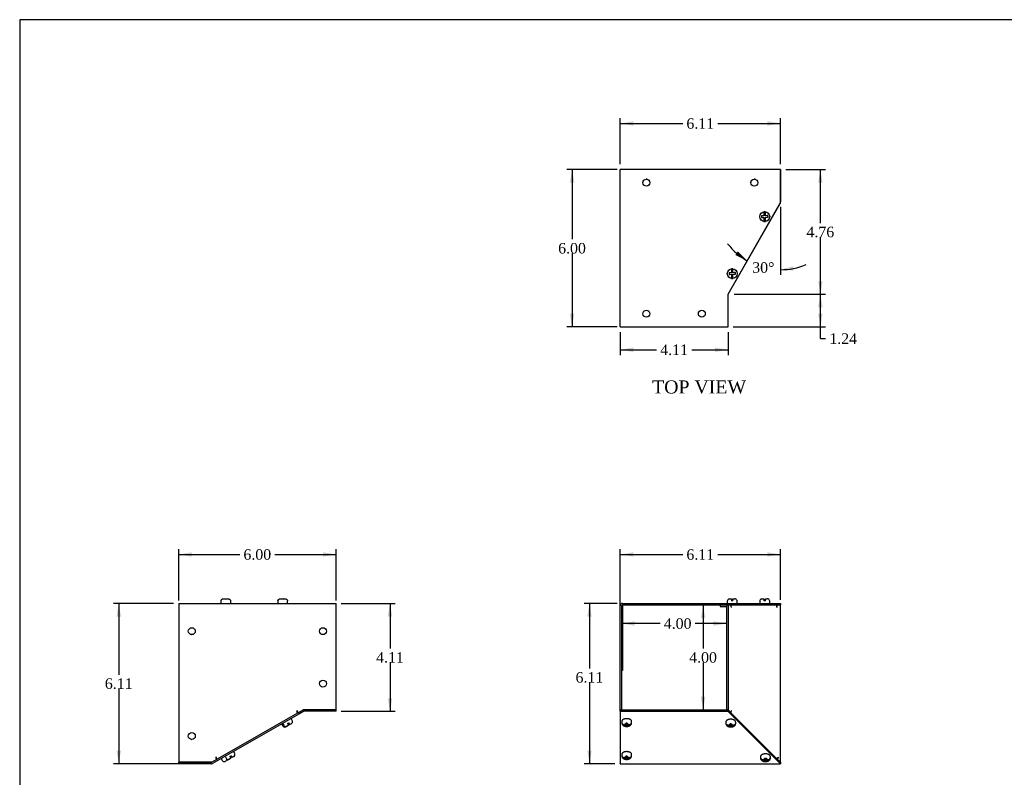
# Model space of a CAD drawing. Header units: inches. Extents: x 0.2 to 77.9, y -0.5 to 51.8.
# Tile 2 of 5: x 0.2 to 37.8, y 22.9 to 51.8. Entities that reach past the tile are written whole.
import ezdxf
from ezdxf.enums import TextEntityAlignment as Align

# ---------------------------------------------------------------- set-up
doc = ezdxf.new("R2010")
doc.units = ezdxf.units.IN
doc.header["$MEASUREMENT"] = 0
for name, color, linetype in [('COM55833-2', 7, 'Continuous'), ('COM55834-2', 7, 'Continuous'), ('COM55835-2', 7, 'Continuous'), ('Default', 7, 'Continuous'), ('QLB20316', 7, 'Continuous'), ('SCS19491', 7, 'Continuous')]:
    doc.layers.add(name, color=color, linetype=linetype)
doc.styles.add('SEACAD_Times_New_Roman', font='times.ttf')
doc.dimstyles.new('HAMMOND_(STH_-_66x44)', dxfattribs={"dimtxt": 0.4, "dimasz": 0.5, "dimexe": 0.2, "dimexo": 0.2, "dimgap": 0.1, "dimtad": 0, "dimtih": 1, "dimtoh": 1, "dimzin": 0, "dimdsep": 46, "dimtxsty": 'SEACAD_Times_New_Roman', "dimblk1": '_SE_FILLED', "dimblk2": '_SE_FILLED', "dimsah": 1, "dimcen": 0.2, "dimadec": 0, "dimazin": 0, "dimtfac": 0.8, "dimtofl": 0, "dimtmove": 0, "dimatfit": 3, "dimfxl": 1, "dimtolj": 1, "dimtzin": 0, "dimarcsym": 0})

# ---------------------------------------------------------------- blocks, each defined once
blk = doc.blocks.new('SE')
at = {"layer": 'COM55833-2', "color": 7, "linetype": 'Continuous'}
for p, q in [((23.137, 25.433), (23.137, 29.404)), ((23.194, 25.433), (23.194, 29.404)), ((23.223, 29.49), (27.251, 29.49)), ((23.223, 29.433), (27.251, 29.433)), ((27.251, 29.49), (29.251, 29.49)), ((27.251, 29.49), (27.251, 29.433)), ((27.253, 29.433), (29.251, 29.433)), ((29.251, 29.49), (29.251, 29.433)), ((23.194, 25.433), (23.137, 25.433))]:
    blk.add_line(p, q, dxfattribs=at)
for radius in [0.086, 0.029]:
    blk.add_arc((23.223, 29.404), radius, 90, 180, dxfattribs=at)
at = {"layer": 'COM55834-2', "color": 7, "linetype": 'Continuous'}
for p, q in [((23.137, 25.433), (27.251, 25.433)), ((23.137, 25.376), (23.137, 25.433)), ((23.137, 25.376), (27.251, 25.376)), ((23.137, 25.376), (23.137, 25.373)), ((23.137, 25.373), (23.137, 23.388)), ((27.251, 25.433), (27.251, 25.376)), ((27.251, 25.422), (29.241, 23.437)), ((27.251, 25.373), (27.251, 25.376)), ((27.251, 25.373), (27.251, 25.372)), ((27.251, 25.372), (29.241, 23.388)), ((23.137, 23.376), (23.137, 23.388)), ((23.137, 23.376), (29.251, 23.376)), ((29.241, 23.437), (29.241, 23.388)), ((29.241, 23.437), (29.251, 23.434)), ((29.251, 23.434), (29.251, 23.377)), ((29.251, 23.377), (29.251, 23.376))]:
    blk.add_line(p, q, dxfattribs=at)
blk.add_open_spline([(29.241, 23.388), (29.244, 23.381), (29.247, 23.377), (29.251, 23.377)], degree=3, dxfattribs=at)
at = {"layer": 'COM55835-2', "color": 7, "linetype": 'Continuous'}
for p, q in [((26.944, 29.433), (26.944, 29.376)), ((26.944, 29.376), (27.194, 29.376)), ((27.194, 29.433), (27.194, 25.433)), ((27.251, 29.433), (27.194, 29.433)), ((27.251, 29.433), (27.251, 25.433)), ((27.253, 29.433), (27.251, 29.433)), ((27.364, 29.347), (27.364, 29.433)), ((27.364, 29.347), (27.378, 29.347)), ((29.081, 29.42), (29.081, 29.433)), ((29.115, 29.347), (29.13, 29.347)), ((29.13, 29.347), (29.13, 29.433)), ((29.251, 23.433), (29.251, 29.433)), ((29.251, 29.433), (29.251, 29.433)), ((27.251, 25.433), (27.194, 25.433)), ((27.251, 25.433), (27.254, 25.433)), ((27.254, 25.433), (27.352, 25.336)), ((27.337, 25.336), (27.352, 25.336)), ((27.371, 25.413), (27.352, 25.336)), ((27.368, 25.399), (27.384, 25.399)), ((27.384, 25.399), (27.371, 25.413)), ((29.135, 23.543), (29.142, 23.543)), ((29.161, 23.62), (29.142, 23.543)), ((29.142, 23.543), (29.239, 23.445)), ((29.143, 23.62), (29.161, 23.62)), ((29.161, 23.62), (29.147, 23.633)), ((29.233, 23.445), (29.239, 23.445)), ((29.251, 23.433), (29.251, 23.433))]:
    blk.add_line(p, q, dxfattribs=at)
for centre, major_axis, ratio, start_param, end_param in [((27.304, 29.347), (0, -0.086), 0.868285, 1.570796, 2.213123), ((29.041, 29.347), (0, 0.086), 0.868285, 4.712389, 6.283185), ((27.31, 25.399), (-0.0609, -0.0608), 0.777543, 1.552421, 2.232624), ((29.073, 23.633), (0.0609, 0.0608), 0.777543, 4.481201, 5.374216)]:
    blk.add_ellipse(centre, major_axis=major_axis, ratio=ratio, start_param=start_param, end_param=end_param, dxfattribs=at)
blk.add_open_spline([(29.239, 23.445), (29.247, 23.441), (29.251, 23.437), (29.251, 23.433)], degree=3, dxfattribs=at)
at = {"layer": 'QLB20316', "color": 7, "linetype": 'Continuous'}
for p, q in [((23.224, 29.433), (23.224, 29.058)), ((23.224, 29.058), (23.224, 27.308)), ((23.235, 28.453), (23.224, 28.453)), ((23.224, 28.217), (23.235, 28.217)), ((23.234, 28.203), (23.224, 28.203)), ((23.234, 28.217), (23.234, 28.453)), ((23.234, 28.203), (23.234, 28.217)), ((23.224, 27.308), (23.224, 26.933)), ((23.224, 26.933), (23.194, 26.933))]:
    blk.add_line(p, q, dxfattribs=at)
at = {"layer": 'SCS19491', "color": 7, "linetype": 'Continuous'}
for p, q in [((27.29, 29.662), (27.316, 29.665)), ((27.316, 29.665), (27.379, 29.665)), ((27.379, 29.665), (27.379, 29.59)), ((27.439, 29.665), (27.505, 29.665)), ((27.439, 29.59), (27.439, 29.665)), ((28.531, 29.662), (28.558, 29.665)), ((28.558, 29.665), (28.621, 29.665)), ((28.621, 29.665), (28.621, 29.59)), ((28.681, 29.665), (28.746, 29.665)), ((28.681, 29.59), (28.681, 29.665)), ((27.222, 29.575), (27.222, 29.515)), ((27.289, 29.661), (27.29, 29.662)), ((27.439, 29.59), (27.379, 29.59)), ((27.534, 29.661), (27.531, 29.66)), ((27.597, 29.515), (27.597, 29.575)), ((28.463, 29.575), (28.463, 29.515)), ((28.53, 29.661), (28.531, 29.662)), ((28.681, 29.59), (28.621, 29.59)), ((28.775, 29.661), (28.772, 29.66)), ((28.838, 29.515), (28.838, 29.575)), ((23.199, 24.99), (23.199, 24.938)), ((23.203, 24.91), (23.218, 24.91)), ((23.351, 24.875), (23.294, 24.875)), ((23.294, 24.845), (23.353, 24.845)), ((23.407, 24.925), (23.347, 24.925)), ((23.347, 24.925), (23.348, 24.904)), ((23.348, 24.904), (23.351, 24.875)), ((23.351, 24.925), (23.351, 24.875)), ((23.353, 24.845), (23.353, 24.91)), ((23.353, 24.91), (23.357, 24.864)), ((23.353, 24.845), (23.355, 24.814)), ((23.357, 24.864), (23.413, 24.865)), ((23.357, 24.864), (23.357, 24.803)), ((23.357, 24.803), (23.417, 24.804)), ((23.411, 24.875), (23.408, 24.907)), ((23.479, 24.875), (23.411, 24.875)), ((23.413, 24.875), (23.413, 24.845)), ((23.413, 24.845), (23.479, 24.845)), ((23.416, 24.813), (23.413, 24.845)), ((23.417, 24.804), (23.416, 24.813)), ((23.556, 24.91), (23.57, 24.91)), ((23.574, 24.938), (23.574, 24.99)), ((27.167, 24.968), (27.167, 24.916)), ((27.171, 24.888), (27.186, 24.888)), ((27.319, 24.853), (27.262, 24.853)), ((27.262, 24.823), (27.321, 24.823)), ((27.375, 24.904), (27.315, 24.903)), ((27.315, 24.903), (27.316, 24.883)), ((27.316, 24.883), (27.319, 24.853)), ((27.319, 24.903), (27.319, 24.853)), ((27.321, 24.823), (27.321, 24.888)), ((27.321, 24.888), (27.325, 24.843)), ((27.321, 24.823), (27.324, 24.792)), ((27.325, 24.843), (27.381, 24.844)), ((27.325, 24.843), (27.325, 24.781)), ((27.325, 24.781), (27.385, 24.782)), ((27.379, 24.853), (27.376, 24.885)), ((27.448, 24.853), (27.379, 24.853)), ((27.381, 24.853), (27.381, 24.823)), ((27.381, 24.823), (27.448, 24.823)), ((27.384, 24.792), (27.381, 24.823)), ((27.385, 24.782), (27.384, 24.792)), ((27.525, 24.888), (27.539, 24.888)), ((27.542, 24.916), (27.542, 24.968)), ((23.199, 23.733), (23.199, 23.681)), ((23.407, 23.668), (23.347, 23.668)), ((23.347, 23.668), (23.348, 23.647)), ((23.351, 23.668), (23.351, 23.617)), ((23.574, 23.681), (23.574, 23.733)), ((23.203, 23.653), (23.218, 23.653)), ((23.351, 23.617), (23.294, 23.617)), ((23.294, 23.588), (23.353, 23.588)), ((23.348, 23.647), (23.351, 23.617)), ((23.353, 23.588), (23.353, 23.653)), ((23.353, 23.653), (23.357, 23.607)), ((23.353, 23.588), (23.355, 23.557)), ((23.357, 23.607), (23.413, 23.608)), ((23.357, 23.607), (23.357, 23.546)), ((23.357, 23.546), (23.417, 23.546)), ((23.411, 23.617), (23.408, 23.65)), ((23.479, 23.617), (23.411, 23.617)), ((23.413, 23.617), (23.413, 23.588)), ((23.413, 23.588), (23.479, 23.588)), ((23.416, 23.556), (23.413, 23.588)), ((23.417, 23.546), (23.416, 23.556)), ((23.556, 23.653), (23.57, 23.653)), ((28.491, 23.649), (28.491, 23.596)), ((28.494, 23.569), (28.51, 23.569)), ((28.642, 23.533), (28.585, 23.533)), ((28.585, 23.503), (28.645, 23.503)), ((28.699, 23.584), (28.639, 23.583)), ((28.639, 23.583), (28.64, 23.563)), ((28.64, 23.563), (28.642, 23.533)), ((28.642, 23.583), (28.642, 23.533)), ((28.645, 23.503), (28.645, 23.569)), ((28.645, 23.569), (28.648, 23.523)), ((28.645, 23.503), (28.647, 23.472)), ((28.648, 23.523), (28.705, 23.524)), ((28.648, 23.523), (28.648, 23.462)), ((28.648, 23.462), (28.708, 23.462)), ((28.702, 23.533), (28.7, 23.566)), ((28.771, 23.533), (28.702, 23.533)), ((28.705, 23.533), (28.705, 23.503)), ((28.705, 23.503), (28.771, 23.503)), ((28.707, 23.472), (28.705, 23.503)), ((28.708, 23.462), (28.707, 23.472)), ((28.848, 23.569), (28.862, 23.569)), ((28.866, 23.596), (28.866, 23.649))]:
    blk.add_line(p, q, dxfattribs=at)
for centre, radius, start, end in [((27.505, 29.572), 0.0938, 72.0854, 90.0791), ((28.746, 29.572), 0.0938, 72.0854, 90.0791), ((27.312, 29.575), 0.09, 104.9913, 180), ((27.247, 29.515), 0.025, 180, 270), ((27.507, 29.575), 0.09, 0, 73.2208), ((27.572, 29.515), 0.025, 270, 0), ((28.553, 29.575), 0.09, 104.9913, 180), ((28.488, 29.515), 0.025, 180, 270), ((28.748, 29.575), 0.09, 0, 73.2208), ((28.813, 29.515), 0.025, 270, 0), ((23.277, 24.934), 0.0772, 176.9213, 193.91), ((23.288, 24.963), 0.0887, 195.2953, 273.5732), ((23.288, 24.933), 0.0887, 195.2933, 273.5752), ((23.487, 24.823), 0.132, 183.8238, 188.4973), ((24.07, 24.957), 0.663, 182.7763, 184.3642), ((23.485, 24.963), 0.0887, 266.4248, 344.7067), ((23.485, 24.933), 0.0887, 266.4268, 344.7047), ((23.345, 24.949), 0.23, 351.5455, 357.1682), ((27.245, 24.912), 0.0772, 176.9213, 193.91), ((27.256, 24.941), 0.0887, 195.2953, 273.5732), ((27.256, 24.912), 0.0887, 195.2933, 273.5752), ((27.456, 24.801), 0.132, 183.8238, 188.4973), ((28.038, 24.936), 0.663, 182.7763, 184.3642), ((27.453, 24.941), 0.0887, 266.4248, 344.7067), ((27.453, 24.912), 0.0887, 266.4268, 344.7047), ((27.313, 24.927), 0.23, 351.5455, 357.1682), ((23.277, 23.677), 0.0772, 176.9213, 193.91), ((23.288, 23.706), 0.0887, 195.2953, 273.5732), ((24.07, 23.7), 0.663, 182.7763, 184.3642), ((23.485, 23.706), 0.0887, 266.4248, 344.7067), ((23.345, 23.692), 0.23, 351.5455, 357.1682), ((23.288, 23.676), 0.0887, 195.2933, 273.5752), ((23.487, 23.565), 0.132, 183.8238, 188.4973), ((23.485, 23.676), 0.0887, 266.4268, 344.7047), ((28.568, 23.593), 0.0772, 176.9213, 193.91), ((28.58, 23.622), 0.0887, 195.2953, 273.5732), ((28.58, 23.592), 0.0887, 195.2933, 273.5752), ((28.779, 23.481), 0.132, 183.8238, 188.4973), ((29.361, 23.616), 0.663, 182.7763, 184.3642), ((28.777, 23.622), 0.0887, 266.4248, 344.7067), ((28.777, 23.592), 0.0887, 266.4268, 344.7047), ((28.636, 23.607), 0.23, 351.5455, 357.1682)]:
    blk.add_arc(centre, radius, start, end, dxfattribs=at)
for centre, major_axis, start_param, end_param in [((23.387, 24.99), (-0.187, 0), 0, 0.015961), ((23.387, 24.925), (0.186, 0), 2.979806, 3.303379), ((23.387, 24.925), (-0.186, 0), 2.979806, 3.303379), ((27.355, 24.968), (-0.187, 0), 0, 0.015961), ((27.355, 24.903), (0.186, 0), 2.979806, 3.303379), ((27.355, 24.903), (-0.186, 0), 2.979806, 3.303379), ((23.387, 23.733), (-0.187, 0), 0, 0.015961), ((23.387, 23.668), (0.186, 0), 2.979806, 3.303379), ((23.387, 23.668), (-0.186, 0), 2.979806, 3.303379), ((28.678, 23.649), (0.187, 0), 3.141593, 3.157554), ((28.678, 23.583), (0.186, 0), 2.979806, 3.303379), ((28.678, 23.583), (-0.186, 0), 2.979806, 3.303379)]:
    blk.add_ellipse(centre, major_axis=major_axis, ratio=0.496671, start_param=start_param, end_param=end_param, dxfattribs=at)
for points, knots in [([(23.574, 24.99), (23.574, 24.992), (23.574, 24.999), (23.571, 25.012), (23.564, 25.027), (23.552, 25.042), (23.537, 25.055), (23.518, 25.067), (23.496, 25.077), (23.471, 25.085), (23.444, 25.091), (23.416, 25.095), (23.387, 25.096), (23.359, 25.095), (23.331, 25.091), (23.304, 25.086), (23.279, 25.078), (23.256, 25.068), (23.236, 25.055), (23.22, 25.041), (23.209, 25.026), (23.202, 25.01), (23.199, 24.997), (23.199, 24.989), (23.2, 24.988)], [0, 0, 0, 0, 0.011465, 0.055133, 0.098727, 0.143939, 0.191752, 0.241838, 0.292965, 0.343979, 0.394646, 0.44502, 0.495223, 0.545388, 0.59563, 0.646068, 0.69686, 0.748176, 0.80015, 0.852656, 0.898229, 0.941383, 0.987743, 1, 1, 1, 1]), ([(23.205, 24.902), (23.207, 24.898), (23.209, 24.888), (23.219, 24.872), (23.232, 24.856), (23.248, 24.841), (23.267, 24.828), (23.289, 24.817), (23.315, 24.808), (23.342, 24.802), (23.37, 24.799), (23.399, 24.799), (23.428, 24.802), (23.456, 24.807), (23.482, 24.816), (23.506, 24.828), (23.526, 24.842), (23.543, 24.858), (23.556, 24.875), (23.565, 24.89), (23.567, 24.899), (23.568, 24.901)], [0, 0, 0, 0, 0.024281, 0.072757, 0.121651, 0.17215, 0.225522, 0.282688, 0.343227, 0.40476, 0.46575, 0.526375, 0.587407, 0.649562, 0.71397, 0.774136, 0.831006, 0.884307, 0.935147, 0.984526, 1, 1, 1, 1]), ([(27.542, 24.969), (27.542, 24.971), (27.542, 24.977), (27.539, 24.99), (27.532, 25.006), (27.52, 25.02), (27.505, 25.034), (27.486, 25.045), (27.464, 25.056), (27.439, 25.064), (27.412, 25.07), (27.384, 25.073), (27.356, 25.074), (27.327, 25.073), (27.299, 25.07), (27.272, 25.064), (27.247, 25.056), (27.224, 25.046), (27.204, 25.034), (27.189, 25.02), (27.177, 25.005), (27.17, 24.989), (27.167, 24.975), (27.168, 24.968), (27.168, 24.966)], [0, 0, 0, 0, 0.011465, 0.055133, 0.098727, 0.143939, 0.191752, 0.241838, 0.292965, 0.343979, 0.394646, 0.44502, 0.495223, 0.545388, 0.59563, 0.646068, 0.69686, 0.748176, 0.80015, 0.852656, 0.898229, 0.941383, 0.987743, 1, 1, 1, 1]), ([(27.174, 24.88), (27.175, 24.876), (27.178, 24.867), (27.187, 24.851), (27.2, 24.834), (27.216, 24.819), (27.235, 24.806), (27.258, 24.795), (27.283, 24.787), (27.31, 24.781), (27.339, 24.778), (27.367, 24.778), (27.396, 24.78), (27.424, 24.786), (27.45, 24.795), (27.474, 24.806), (27.494, 24.82), (27.511, 24.836), (27.524, 24.854), (27.533, 24.869), (27.535, 24.878), (27.536, 24.88)], [0, 0, 0, 0, 0.024281, 0.072757, 0.121651, 0.17215, 0.225522, 0.282688, 0.343227, 0.40476, 0.46575, 0.526375, 0.587407, 0.649562, 0.71397, 0.774136, 0.831006, 0.884307, 0.935147, 0.984526, 1, 1, 1, 1]), ([(23.574, 23.733), (23.574, 23.735), (23.574, 23.742), (23.571, 23.755), (23.564, 23.77), (23.552, 23.785), (23.537, 23.798), (23.518, 23.81), (23.496, 23.82), (23.471, 23.828), (23.444, 23.834), (23.416, 23.838), (23.387, 23.839), (23.359, 23.838), (23.331, 23.834), (23.304, 23.829), (23.279, 23.821), (23.256, 23.81), (23.236, 23.798), (23.22, 23.784), (23.209, 23.769), (23.202, 23.753), (23.199, 23.739), (23.199, 23.732), (23.2, 23.731)], [0, 0, 0, 0, 0.011465, 0.055133, 0.098727, 0.143939, 0.191752, 0.241838, 0.292965, 0.343979, 0.394646, 0.44502, 0.495223, 0.545388, 0.59563, 0.646068, 0.69686, 0.748176, 0.80015, 0.852656, 0.898229, 0.941383, 0.987743, 1, 1, 1, 1]), ([(28.865, 23.649), (28.865, 23.651), (28.866, 23.657), (28.863, 23.67), (28.855, 23.686), (28.844, 23.701), (28.829, 23.714), (28.81, 23.726), (28.787, 23.736), (28.762, 23.744), (28.736, 23.75), (28.708, 23.753), (28.679, 23.755), (28.65, 23.754), (28.622, 23.75), (28.596, 23.744), (28.57, 23.736), (28.548, 23.726), (28.528, 23.714), (28.512, 23.7), (28.5, 23.685), (28.493, 23.669), (28.49, 23.655), (28.491, 23.648), (28.491, 23.646)], [0, 0, 0, 0, 0.011465, 0.055133, 0.098727, 0.143939, 0.191752, 0.241838, 0.292965, 0.343979, 0.394646, 0.44502, 0.495223, 0.545388, 0.59563, 0.646068, 0.69686, 0.748176, 0.80015, 0.852656, 0.898229, 0.941383, 0.987743, 1, 1, 1, 1]), ([(23.205, 23.644), (23.207, 23.641), (23.209, 23.631), (23.219, 23.615), (23.232, 23.599), (23.248, 23.584), (23.267, 23.571), (23.289, 23.56), (23.315, 23.551), (23.342, 23.545), (23.37, 23.542), (23.399, 23.542), (23.428, 23.545), (23.456, 23.55), (23.482, 23.559), (23.506, 23.571), (23.526, 23.584), (23.543, 23.6), (23.556, 23.618), (23.565, 23.633), (23.567, 23.642), (23.568, 23.644)], [0, 0, 0, 0, 0.024281, 0.072757, 0.121651, 0.17215, 0.225522, 0.282688, 0.343227, 0.40476, 0.46575, 0.526375, 0.587407, 0.649562, 0.71397, 0.774136, 0.831006, 0.884307, 0.935147, 0.984526, 1, 1, 1, 1]), ([(28.497, 23.56), (28.498, 23.557), (28.501, 23.547), (28.51, 23.531), (28.523, 23.514), (28.54, 23.5), (28.559, 23.487), (28.581, 23.476), (28.606, 23.467), (28.634, 23.461), (28.662, 23.458), (28.691, 23.458), (28.719, 23.46), (28.747, 23.466), (28.774, 23.475), (28.798, 23.486), (28.818, 23.5), (28.835, 23.516), (28.848, 23.534), (28.856, 23.549), (28.859, 23.558), (28.859, 23.56)], [0, 0, 0, 0, 0.024281, 0.072757, 0.121651, 0.17215, 0.225522, 0.282688, 0.343227, 0.40476, 0.46575, 0.526375, 0.587407, 0.649562, 0.71397, 0.774136, 0.831006, 0.884307, 0.935147, 0.984526, 1, 1, 1, 1])]:
    blk.add_open_spline(points, degree=3, knots=knots, dxfattribs=at)
blk = doc.blocks.new('SE2')
at = {"layer": 'COM55833-2', "color": 7, "linetype": 'Continuous'}
for p, q in [((6.301, 29.49), (12.301, 29.49)), ((6.301, 29.49), (6.301, 29.404)), ((6.301, 29.404), (6.301, 23.433)), ((12.301, 29.404), (12.301, 29.49)), ((12.301, 25.433), (12.301, 29.404)), ((10.834, 25.309), (7.768, 23.557)), ((10.817, 25.399), (10.791, 25.384)), ((10.791, 25.384), (10.834, 25.309)), ((10.817, 25.399), (10.86, 25.324)), ((10.86, 25.324), (11.051, 25.433)), ((11.051, 25.433), (12.301, 25.433)), ((6.301, 23.433), (7.551, 23.433)), ((7.551, 23.433), (7.742, 23.543)), ((7.725, 23.632), (7.699, 23.617)), ((7.699, 23.617), (7.742, 23.543)), ((7.768, 23.557), (7.725, 23.632))]:
    blk.add_line(p, q, dxfattribs=at)
for centre in [(6.801, 28.433), (11.801, 28.433), (11.801, 26.433), (6.801, 24.433)]:
    blk.add_circle(centre, 0.133, dxfattribs=at)
at = {"layer": 'COM55834-2', "color": 7, "linetype": 'Continuous'}
for p, q in [((11.031, 25.422), (7.562, 23.437)), ((11.059, 25.373), (7.591, 23.388)), ((12.301, 25.433), (11.074, 25.433)), ((12.301, 25.376), (11.074, 25.376)), ((12.301, 25.376), (12.301, 25.433)), ((6.301, 23.376), (6.301, 23.433)), ((7.548, 23.433), (6.301, 23.433)), ((7.548, 23.376), (6.301, 23.376))]:
    blk.add_line(p, q, dxfattribs=at)
for centre, radius, start, end in [((11.074, 25.347), 0.086, 90, 119.78), ((11.074, 25.347), 0.029, 90, 119.78), ((7.548, 23.462), 0.029, 270, 299.78), ((7.548, 23.462), 0.086, 270, 299.78)]:
    blk.add_arc(centre, radius, start, end, dxfattribs=at)
at = {"layer": 'COM55835-2', "color": 7, "linetype": 'Continuous'}
for p, q in [((10.817, 25.398), (10.844, 25.336)), ((10.851, 25.339), (10.844, 25.336)), ((10.844, 25.336), (10.853, 25.336)), ((7.732, 23.559), (7.758, 23.574)), ((7.733, 23.56), (7.736, 23.552))]:
    blk.add_line(p, q, dxfattribs=at)
for centre in [(6.801, 28.433), (6.801, 24.433)]:
    blk.add_arc(centre, 0.133, 265.7629, 270, dxfattribs=at)
for major_axis, start_param, end_param in [((-0.0144, 0.0252), 3.775496, 3.862845), ((-0.0427, 0.0746), 3.341465, 4.463387)]:
    blk.add_ellipse((10.774, 25.399), major_axis=major_axis, ratio=0.444223, start_param=start_param, end_param=end_param, dxfattribs=at)
at = {"layer": 'SCS19491', "color": 7, "linetype": 'Continuous'}
for p, q in [((8.004, 29.665), (8.066, 29.665)), ((8.121, 29.665), (8.118, 29.665)), ((8.123, 29.665), (8.121, 29.665)), ((8.121, 29.665), (8.121, 29.662)), ((8.126, 29.665), (8.123, 29.665)), ((8.123, 29.662), (8.123, 29.665)), ((8.126, 29.665), (8.189, 29.665)), ((8.127, 29.662), (8.126, 29.665)), ((10.176, 29.665), (10.238, 29.665)), ((10.293, 29.665), (10.29, 29.665)), ((10.295, 29.665), (10.293, 29.665)), ((10.293, 29.665), (10.293, 29.662)), ((10.298, 29.665), (10.295, 29.665)), ((10.295, 29.662), (10.295, 29.665)), ((10.298, 29.665), (10.361, 29.665)), ((10.299, 29.662), (10.298, 29.665)), ((7.909, 29.575), (7.909, 29.515)), ((7.913, 29.59), (7.91, 29.59)), ((8.067, 29.661), (8.127, 29.662)), ((8.283, 29.59), (8.281, 29.59)), ((8.284, 29.515), (8.284, 29.575)), ((10.081, 29.575), (10.081, 29.515)), ((10.085, 29.59), (10.082, 29.59)), ((10.239, 29.661), (10.299, 29.662)), ((10.455, 29.59), (10.453, 29.59)), ((10.456, 29.515), (10.456, 29.575)), ((10.24, 24.875), (10.27, 24.823)), ((10.278, 24.897), (10.308, 24.845)), ((10.279, 24.993), (10.28, 24.992)), ((10.317, 25.014), (10.317, 25.014)), ((10.369, 24.781), (10.372, 24.782)), ((10.434, 24.813), (10.397, 24.792)), ((10.397, 24.792), (10.397, 24.792)), ((10.407, 24.803), (10.41, 24.804)), ((10.434, 24.813), (10.435, 24.814)), ((10.489, 24.845), (10.435, 24.814)), ((10.452, 24.91), (10.504, 24.94)), ((10.452, 24.91), (10.489, 24.845)), ((10.503, 24.853), (10.466, 24.918)), ((10.482, 25.108), (10.482, 25.109)), ((10.541, 24.875), (10.503, 24.853)), ((10.541, 24.875), (10.504, 24.94)), ((10.593, 24.904), (10.541, 24.875)), ((10.618, 24.925), (10.593, 24.904)), ((10.593, 24.904), (10.598, 24.907)), ((10.633, 25.031), (10.603, 25.083)), ((10.62, 24.925), (10.618, 24.925)), ((7.972, 23.674), (7.973, 23.673)), ((8.119, 23.758), (8.12, 23.757)), ((8.255, 23.653), (8.307, 23.682)), ((8.285, 23.851), (8.284, 23.853)), ((8.344, 23.617), (8.307, 23.682)), ((8.421, 23.668), (8.396, 23.647)), ((8.436, 23.774), (8.406, 23.826)), ((8.423, 23.668), (8.421, 23.668)), ((7.934, 23.555), (7.964, 23.503)), ((8.063, 23.462), (8.066, 23.462)), ((8.081, 23.64), (8.111, 23.587)), ((8.09, 23.472), (8.091, 23.472)), ((8.145, 23.503), (8.091, 23.472)), ((8.108, 23.569), (8.119, 23.575)), ((8.108, 23.569), (8.145, 23.503)), ((8.197, 23.533), (8.191, 23.544)), ((8.238, 23.557), (8.197, 23.533)), ((8.21, 23.546), (8.213, 23.546)), ((8.237, 23.556), (8.238, 23.557)), ((8.292, 23.588), (8.238, 23.557)), ((8.255, 23.653), (8.292, 23.588)), ((8.396, 23.647), (8.344, 23.617)), ((8.396, 23.647), (8.401, 23.65))]:
    blk.add_line(p, q, dxfattribs=at)
for centre, radius, start, end in [((7.999, 29.575), 0.09, 170.4059, 180), ((7.934, 29.515), 0.025, 180, 270), ((8.259, 29.515), 0.025, 270, 0), ((8.194, 29.575), 0.09, 0, 9.5941), ((10.171, 29.575), 0.09, 170.4059, 180), ((10.106, 29.515), 0.025, 180, 270), ((10.431, 29.515), 0.025, 270, 0), ((10.366, 29.575), 0.09, 0, 9.5941), ((10.262, 24.888), 0.025, 119.78, 209.78), ((10.348, 24.868), 0.09, 209.78, 284.8135), ((10.299, 24.909), 0.025, 119.78, 209.78), ((10.386, 24.889), 0.09, 209.78, 284.8135), ((10.348, 24.877), 0.0981, 282.5136, 299.9006), ((10.386, 24.899), 0.0981, 282.5136, 299.9006), ((10.582, 25.071), 0.025, 29.78, 119.78), ((10.551, 24.988), 0.0938, 299.7009, 317.6946), ((10.555, 24.986), 0.09, 316.5919, 29.78), ((8.103, 23.652), 0.025, 119.78, 209.78), ((8.211, 23.645), 0.09, 328.0382, 20.1859), ((8.385, 23.813), 0.025, 29.78, 119.78), ((8.354, 23.731), 0.0938, 299.7009, 317.6946), ((8.358, 23.729), 0.09, 316.5919, 29.78), ((7.956, 23.568), 0.025, 119.78, 209.78), ((8.042, 23.548), 0.09, 209.78, 284.8135), ((8.042, 23.557), 0.0981, 282.5136, 299.9006), ((8.189, 23.632), 0.09, 209.78, 284.8135), ((8.189, 23.642), 0.0981, 282.5136, 299.9006)]:
    blk.add_arc(centre, radius, start, end, dxfattribs=at)
for points in [[(7.913, 29.59), (7.914, 29.596), (7.915, 29.601), (7.919, 29.611), (7.921, 29.616), (7.927, 29.625), (7.93, 29.629), (7.937, 29.638), (7.94, 29.641), (7.949, 29.648), (7.953, 29.651), (7.963, 29.656), (7.967, 29.658), (7.978, 29.662), (7.983, 29.663), (7.993, 29.665), (7.999, 29.665), (8.004, 29.665)], [(8.189, 29.665), (8.195, 29.665), (8.2, 29.665), (8.211, 29.663), (8.216, 29.662), (8.226, 29.658), (8.231, 29.656), (8.24, 29.651), (8.245, 29.648), (8.253, 29.641), (8.257, 29.638), (8.264, 29.629), (8.267, 29.625), (8.272, 29.616), (8.275, 29.611), (8.278, 29.601), (8.28, 29.596), (8.281, 29.59)], [(10.085, 29.59), (10.086, 29.596), (10.087, 29.601), (10.091, 29.611), (10.093, 29.616), (10.099, 29.625), (10.102, 29.629), (10.109, 29.638), (10.112, 29.641), (10.121, 29.648), (10.125, 29.651), (10.135, 29.656), (10.139, 29.658), (10.15, 29.662), (10.155, 29.663), (10.165, 29.665), (10.171, 29.665), (10.176, 29.665)], [(10.361, 29.665), (10.367, 29.665), (10.372, 29.665), (10.383, 29.663), (10.388, 29.662), (10.398, 29.658), (10.403, 29.656), (10.412, 29.651), (10.417, 29.648), (10.425, 29.641), (10.429, 29.638), (10.436, 29.629), (10.439, 29.625), (10.444, 29.616), (10.447, 29.611), (10.45, 29.601), (10.452, 29.596), (10.453, 29.59)]]:
    blk.add_open_spline(points, degree=3, knots=[0, 0, 0, 0, 0.125, 0.125, 0.25, 0.25, 0.375, 0.375, 0.5, 0.5, 0.625, 0.625, 0.75, 0.75, 0.875, 0.875, 1, 1, 1, 1], dxfattribs=at)
for points in [[(8.066, 29.665), (8.066, 29.665), (8.066, 29.664), (8.067, 29.661)], [(10.238, 29.665), (10.238, 29.665), (10.238, 29.664), (10.239, 29.661)]]:
    blk.add_open_spline(points, degree=3, dxfattribs=at)
blk = doc.blocks.new('SE4')
at = {"layer": 'COM55833-2', "color": 7, "linetype": 'Continuous'}
for p, q in [((23.137, 40.037), (23.137, 46.037)), ((23.223, 46.037), (23.137, 46.037)), ((29.251, 46.037), (23.223, 46.037)), ((29.251, 44.787), (29.251, 46.037)), ((27.251, 41.287), (29.251, 44.787)), ((27.251, 40.037), (27.251, 41.287)), ((23.137, 40.037), (23.223, 40.037)), ((23.223, 40.037), (27.251, 40.037))]:
    blk.add_line(p, q, dxfattribs=at)
for centre in [(24.137, 45.537), (28.251, 45.537), (24.137, 40.537), (26.251, 40.537)]:
    blk.add_circle(centre, 0.133, dxfattribs=at)
at = {"layer": 'COM55834-2', "color": 7, "linetype": 'Continuous'}
for p, q in [((27.251, 41.279), (29.241, 44.747)), ((29.241, 44.77), (29.241, 44.747)), ((29.251, 44.787), (29.251, 44.784))]:
    blk.add_line(p, q, dxfattribs=at)
for centre, radius, start, end in [((24.137, 45.537), 0.133, 178.576, 180), ((24.137, 45.537), 0.133, 74.9561, 91.3728), ((28.251, 45.537), 0.133, 178.576, 180), ((28.251, 45.537), 0.133, 74.9561, 91.3728), ((28.177, 45.048), 1.106, 344.1924, 346.1909)]:
    blk.add_arc(centre, radius, start, end, dxfattribs=at)
at = {"layer": 'COM55835-2', "color": 7, "linetype": 'Continuous'}
for q in [(29.251, 46.037), (29.251, 44.811)]:
    blk.add_line((29.251, 46.037), q, dxfattribs=at)
for centre, radius, start, end in [((29.165, 44.811), 0.086, 356.5894, 0), ((27.28, 41.28), 0.029, 155.0403, 180)]:
    blk.add_arc(centre, radius, start, end, dxfattribs=at)
at = {"layer": 'SCS19491', "color": 7, "linetype": 'Continuous'}
for p, q in [((28.621, 44.425), (28.621, 44.334)), ((28.621, 44.334), (28.621, 44.275)), ((28.681, 44.334), (28.681, 44.425)), ((28.681, 44.277), (28.681, 44.334)), ((28.558, 44.272), (28.529, 44.271)), ((28.529, 44.271), (28.531, 44.211)), ((28.531, 44.211), (28.558, 44.212)), ((28.621, 44.275), (28.558, 44.272)), ((28.558, 44.212), (28.621, 44.215)), ((28.621, 44.215), (28.621, 44.148)), ((28.621, 44.148), (28.621, 44.057)), ((28.74, 44.279), (28.681, 44.277)), ((28.681, 44.217), (28.746, 44.22)), ((28.681, 44.148), (28.681, 44.217)), ((28.681, 44.057), (28.681, 44.148)), ((28.772, 44.281), (28.74, 44.279)), ((28.746, 44.22), (28.775, 44.221)), ((28.775, 44.221), (28.772, 44.281)), ((27.317, 42.1), (27.288, 42.099)), ((27.288, 42.099), (27.29, 42.039)), ((27.379, 42.103), (27.317, 42.1)), ((27.379, 42.253), (27.379, 42.162)), ((27.379, 42.162), (27.379, 42.103)), ((27.439, 42.162), (27.439, 42.253)), ((27.439, 42.105), (27.439, 42.162)), ((27.499, 42.107), (27.439, 42.105)), ((27.531, 42.109), (27.499, 42.107)), ((27.534, 42.049), (27.531, 42.109)), ((27.29, 42.039), (27.316, 42.04)), ((27.316, 42.04), (27.379, 42.043)), ((27.379, 42.043), (27.379, 41.976)), ((27.379, 41.976), (27.379, 41.885)), ((27.439, 42.045), (27.505, 42.048)), ((27.439, 41.976), (27.439, 42.045)), ((27.439, 41.885), (27.439, 41.976)), ((27.505, 42.048), (27.534, 42.049))]:
    blk.add_line(p, q, dxfattribs=at)
for centre in [(28.651, 44.241), (27.409, 42.069)]:
    blk.add_circle(centre, 0.187, dxfattribs=at)
for centre, start, end in [((28.651, 44.241), 80.7303, 99.2697), ((28.651, 44.241), 260.7303, 279.2697), ((27.409, 42.069), 80.7303, 99.2697), ((27.409, 42.069), 260.7303, 279.2697)]:
    blk.add_arc(centre, 0.186, start, end, dxfattribs=at)
blk = doc.blocks.new('DMBLK7817')
at = {"layer": 'Default', "linetype": 'Continuous', "transparency": 16777216}
for points in [[(23.694, 28.641), (23.694, 28.807), (23.194, 28.724)], [(26.694, 28.641), (27.194, 28.724), (26.694, 28.807)]]:
    blk.add_hatch(color=7, dxfattribs=at).paths.add_polyline_path(points)
at = {"layer": 'Default', "color": 7, "linetype": 'Continuous', "transparency": 16777216}
for p, q in [((24.66, 28.724), (23.194, 28.724)), ((27.194, 28.724), (26.002, 28.724))]:
    blk.add_line(p, q, dxfattribs=at)
at = {"layer": 'Default', "color": 7, "linetype": 'Continuous', "transparency": 16777216, "style": 'SEACAD_Times_New_Roman'}
blk.add_text('4.00', height=0.4, dxfattribs=at).set_placement((24.8, 28.924), align=Align.TOP_LEFT)
blk = doc.blocks.new('_SE_FILLED')
at = {"color": 0}
blk.add_line((0, 0), (-1, 0), dxfattribs=at)
blk.add_solid([(0, 0), (-1, -0.1665), (-1, 0.1665), (0, 0)], dxfattribs=at)
blk = doc.blocks.new('DMBLK7818')
at = {"layer": 'Default', "linetype": 'Continuous', "transparency": 16777216}
for points in [[(26.216, 28.933), (26.383, 28.933), (26.3, 29.433)], [(26.216, 25.933), (26.3, 25.433), (26.383, 25.933)]]:
    blk.add_hatch(color=7, dxfattribs=at).paths.add_polyline_path(points)
at = {"layer": 'Default', "color": 7, "linetype": 'Continuous', "transparency": 16777216}
for p, q in [((26.3, 29.433), (26.3, 27.773)), ((26.3, 27.233), (26.3, 25.433))]:
    blk.add_line(p, q, dxfattribs=at)
at = {"layer": 'Default', "color": 7, "linetype": 'Continuous', "transparency": 16777216, "style": 'SEACAD_Times_New_Roman'}
blk.add_text('4.00', height=0.4, dxfattribs=at).set_placement((25.769, 27.633), align=Align.TOP_LEFT)
blk = doc.blocks.new('DMBLK7821')
at = {"layer": 'Default', "linetype": 'Continuous', "transparency": 16777216}
for points in [[(6.801, 31.441), (6.301, 31.358), (6.801, 31.274)], [(11.801, 31.441), (11.801, 31.274), (12.301, 31.358)]]:
    blk.add_hatch(color=7, dxfattribs=at).paths.add_polyline_path(points)
at = {"layer": 'Default', "color": 7, "linetype": 'Continuous', "transparency": 16777216}
for p, q in [((6.301, 29.604), (6.301, 31.558)), ((12.301, 29.604), (12.301, 31.558)), ((6.301, 31.358), (8.63, 31.358)), ((9.972, 31.358), (12.301, 31.358))]:
    blk.add_line(p, q, dxfattribs=at)
at = {"layer": 'Default', "color": 7, "linetype": 'Continuous', "transparency": 16777216, "style": 'SEACAD_Times_New_Roman'}
blk.add_text('6.00', height=0.4, dxfattribs=at).set_placement((8.77, 31.558), align=Align.TOP_LEFT)
blk = doc.blocks.new('DMBLK7822')
at = {"layer": 'Default', "linetype": 'Continuous', "transparency": 16777216}
for points in [[(3.933, 28.99), (4.1, 28.99), (4.016, 29.49)], [(3.933, 23.876), (4.016, 23.376), (4.1, 23.876)]]:
    blk.add_hatch(color=7, dxfattribs=at).paths.add_polyline_path(points)
at = {"layer": 'Default', "color": 7, "linetype": 'Continuous', "transparency": 16777216}
for p, q in [((6.101, 29.49), (3.816, 29.49)), ((4.016, 29.49), (4.016, 26.773)), ((4.016, 26.233), (4.016, 23.376)), ((6.724, 23.376), (3.816, 23.376))]:
    blk.add_line(p, q, dxfattribs=at)
at = {"layer": 'Default', "color": 7, "linetype": 'Continuous', "transparency": 16777216, "style": 'SEACAD_Times_New_Roman'}
blk.add_text('6.11', height=0.4, dxfattribs=at).set_placement((3.485, 26.633), align=Align.TOP_LEFT)
blk = doc.blocks.new('DMBLK7823')
at = {"layer": 'Default', "linetype": 'Continuous', "transparency": 16777216}
for points in [[(14.444, 28.99), (14.36, 29.49), (14.277, 28.99)], [(14.444, 25.876), (14.277, 25.876), (14.36, 25.376)]]:
    blk.add_hatch(color=7, dxfattribs=at).paths.add_polyline_path(points)
at = {"layer": 'Default', "color": 7, "linetype": 'Continuous', "transparency": 16777216}
for p, q in [((12.501, 29.49), (14.56, 29.49)), ((14.36, 29.49), (14.36, 27.773)), ((14.36, 27.233), (14.36, 25.376)), ((12.501, 25.376), (14.56, 25.376))]:
    blk.add_line(p, q, dxfattribs=at)
at = {"layer": 'Default', "color": 7, "linetype": 'Continuous', "transparency": 16777216, "style": 'SEACAD_Times_New_Roman'}
blk.add_text('4.11', height=0.4, dxfattribs=at).set_placement((13.83, 27.633), align=Align.TOP_LEFT)
blk = doc.blocks.new('DMBLK7824')
at = {"layer": 'Default', "linetype": 'Continuous', "transparency": 16777216}
for points in [[(23.637, 31.441), (23.137, 31.358), (23.637, 31.274)], [(28.751, 31.441), (28.751, 31.274), (29.251, 31.358)]]:
    blk.add_hatch(color=7, dxfattribs=at).paths.add_polyline_path(points)
at = {"layer": 'Default', "color": 7, "linetype": 'Continuous', "transparency": 16777216}
for p, q in [((23.137, 25.573), (23.137, 31.558)), ((29.251, 29.633), (29.251, 31.558)), ((23.137, 31.358), (25.523, 31.358)), ((26.864, 31.358), (29.251, 31.358))]:
    blk.add_line(p, q, dxfattribs=at)
at = {"layer": 'Default', "color": 7, "linetype": 'Continuous', "transparency": 16777216, "style": 'SEACAD_Times_New_Roman'}
blk.add_text('6.11', height=0.4, dxfattribs=at).set_placement((25.663, 31.558), align=Align.TOP_LEFT)
blk = doc.blocks.new('DMBLK7825')
at = {"layer": 'Default', "linetype": 'Continuous', "transparency": 16777216}
for points in [[(21.882, 28.99), (22.049, 28.99), (21.965, 29.49)], [(21.882, 23.876), (21.965, 23.376), (22.049, 23.876)]]:
    blk.add_hatch(color=7, dxfattribs=at).paths.add_polyline_path(points)
at = {"layer": 'Default', "color": 7, "linetype": 'Continuous', "transparency": 16777216}
for p, q in [((23.023, 29.49), (21.765, 29.49)), ((21.965, 29.49), (21.965, 27.011)), ((21.965, 26.471), (21.965, 23.376)), ((22.937, 23.376), (21.765, 23.376))]:
    blk.add_line(p, q, dxfattribs=at)
at = {"layer": 'Default', "color": 7, "linetype": 'Continuous', "transparency": 16777216, "style": 'SEACAD_Times_New_Roman'}
blk.add_text('6.11', height=0.4, dxfattribs=at).set_placement((21.435, 26.871), align=Align.TOP_LEFT)
blk = doc.blocks.new('DMBLK7826')
at = {"layer": 'Default', "linetype": 'Continuous', "transparency": 16777216}
for points in [[(23.637, 47.878), (23.137, 47.795), (23.637, 47.712)], [(28.751, 47.878), (28.751, 47.712), (29.251, 47.795)]]:
    blk.add_hatch(color=7, dxfattribs=at).paths.add_polyline_path(points)
at = {"layer": 'Default', "color": 7, "linetype": 'Continuous', "transparency": 16777216}
for p, q in [((23.137, 46.237), (23.137, 47.995)), ((23.137, 47.795), (25.523, 47.795)), ((26.864, 47.795), (29.251, 47.795)), ((29.251, 46.237), (29.251, 47.995))]:
    blk.add_line(p, q, dxfattribs=at)
at = {"layer": 'Default', "color": 7, "linetype": 'Continuous', "transparency": 16777216, "style": 'SEACAD_Times_New_Roman'}
blk.add_text('6.11', height=0.4, dxfattribs=at).set_placement((25.663, 47.995), align=Align.TOP_LEFT)
blk = doc.blocks.new('DMBLK7827')
at = {"layer": 'Default', "linetype": 'Continuous', "transparency": 16777216}
for points in [[(23.637, 39.081), (23.637, 39.248), (23.137, 39.164)], [(26.751, 39.081), (27.251, 39.164), (26.751, 39.248)]]:
    blk.add_hatch(color=7, dxfattribs=at).paths.add_polyline_path(points)
at = {"layer": 'Default', "color": 7, "linetype": 'Continuous', "transparency": 16777216}
for p, q in [((23.137, 39.837), (23.137, 38.964)), ((27.251, 39.837), (27.251, 38.964)), ((23.137, 39.164), (24.523, 39.164)), ((25.864, 39.164), (27.251, 39.164))]:
    blk.add_line(p, q, dxfattribs=at)
at = {"layer": 'Default', "color": 7, "linetype": 'Continuous', "transparency": 16777216, "style": 'SEACAD_Times_New_Roman'}
blk.add_text('4.11', height=0.4, dxfattribs=at).set_placement((24.663, 39.364), align=Align.TOP_LEFT)
blk = doc.blocks.new('DMBLK7841')
at = {"layer": 'Default', "linetype": 'Continuous', "transparency": 16777216}
for points in [[(21.219, 45.537), (21.386, 45.537), (21.302, 46.037)], [(21.219, 40.537), (21.302, 40.037), (21.386, 40.537)]]:
    blk.add_hatch(color=7, dxfattribs=at).paths.add_polyline_path(points)
at = {"layer": 'Default', "color": 7, "linetype": 'Continuous', "transparency": 16777216}
for p, q in [((23.023, 46.037), (21.102, 46.037)), ((21.302, 46.037), (21.302, 43.377)), ((21.302, 42.837), (21.302, 40.037)), ((23.023, 40.037), (21.102, 40.037))]:
    blk.add_line(p, q, dxfattribs=at)
at = {"layer": 'Default', "color": 7, "linetype": 'Continuous', "transparency": 16777216, "style": 'SEACAD_Times_New_Roman'}
blk.add_text('6.00', height=0.4, dxfattribs=at).set_placement((20.772, 43.237), align=Align.TOP_LEFT)
blk = doc.blocks.new('DMBLK7842')
at = {"layer": 'Default', "linetype": 'Continuous', "transparency": 16777216}
for points in [[(30.857, 40.78), (30.773, 41.28), (30.69, 40.78)], [(30.857, 40.537), (30.69, 40.537), (30.773, 40.037)]]:
    blk.add_hatch(color=7, dxfattribs=at).paths.add_polyline_path(points)
at = {"layer": 'Default', "color": 7, "linetype": 'Continuous', "transparency": 16777216}
for p, q in [((27.48, 41.28), (30.973, 41.28)), ((30.773, 39.59), (30.773, 41.28)), ((27.451, 40.037), (30.973, 40.037)), ((30.773, 39.59), (30.973, 39.59))]:
    blk.add_line(p, q, dxfattribs=at)
at = {"layer": 'Default', "color": 7, "linetype": 'Continuous', "transparency": 16777216, "style": 'SEACAD_Times_New_Roman'}
blk.add_text('1.24', height=0.4, dxfattribs=at).set_placement((31.113, 39.79), align=Align.TOP_LEFT)
blk = doc.blocks.new('DMBLK7843')
at = {"layer": 'Default', "linetype": 'Continuous', "transparency": 16777216}
for points in [[(30.857, 45.537), (30.773, 46.037), (30.69, 45.537)], [(30.857, 41.78), (30.69, 41.78), (30.773, 41.28)]]:
    blk.add_hatch(color=7, dxfattribs=at).paths.add_polyline_path(points)
at = {"layer": 'Default', "color": 7, "linetype": 'Continuous', "transparency": 16777216}
for p, q in [((29.451, 46.037), (30.973, 46.037)), ((30.773, 43.998), (30.773, 46.037)), ((30.773, 41.28), (30.773, 43.458)), ((27.48, 41.28), (30.973, 41.28))]:
    blk.add_line(p, q, dxfattribs=at)
at = {"layer": 'Default', "color": 7, "linetype": 'Continuous', "transparency": 16777216, "style": 'SEACAD_Times_New_Roman'}
blk.add_text('4.76', height=0.4, dxfattribs=at).set_placement((30.243, 43.858), align=Align.TOP_LEFT)
blk = doc.blocks.new('DMBLK7844')
at = {"layer": 'Default', "linetype": 'Continuous', "transparency": 16777216}
for points in [[(27.527, 42.777), (27.982, 42.555), (27.624, 42.913)], [(29.74, 42.348), (29.251, 42.217), (29.756, 42.183)]]:
    blk.add_hatch(color=7, dxfattribs=at).paths.add_polyline_path(points)
at = {"layer": 'Default', "color": 7, "linetype": 'Continuous', "transparency": 16777216}
blk.add_line((29.251, 44.611), (29.251, 42.017), dxfattribs=at)
for start, end in [(217.6647, 240.1504), (270, 292.4857)]:
    blk.add_arc((29.251, 44.765), 2.548, start, end, dxfattribs=at)
at = {"layer": 'Default', "color": 7, "linetype": 'Continuous', "transparency": 16777216, "style": 'SEACAD_Times_New_Roman'}
blk.add_text('30°', height=0.4, dxfattribs=at).set_placement((28.173, 42.502), align=Align.TOP_LEFT)
blk = doc.blocks.new('BORDER')
at = {"layer": 'Default', "color": 7, "linetype": 'Continuous'}
for p, q in [((0, 27.86), (-41.86, 27.86)), ((-41.86, 27.86), (-41.86, 0))]:
    blk.add_line(p, q, dxfattribs=at)

msp = doc.modelspace()

# ---------------------------------------------------------------- block references
at = {"layer": 'Default', "color": 7, "xscale": 1.855, "yscale": 1.855, "zscale": 1.855}
msp.add_blockref('BORDER', (77.888, 0.072), dxfattribs=at)
at = {"layer": 'Default'}
for name in ['SE4', 'SE2', 'SE']:
    msp.add_blockref(name, (0, 0), dxfattribs=at)

# ---------------------------------------------------------------- texts
at = {"layer": 'Default', "color": 7, "linetype": 'Continuous', "style": 'SEACAD_Times_New_Roman'}
msp.add_text('TOP VIEW', height=0.5, dxfattribs=at).set_placement((24.354, 37.997), align=Align.TOP_LEFT)

# ---------------------------------------------------------------- dimensions: what is measured, and where the dimension line sits
at = {"layer": 'Default', "color": 7, "linetype": 'Continuous'}
for base, p1, p2, angle, picture, middle, dimtype in [((23.137, 47.795), (23.137, 46.037), (29.251, 46.037), 0, 'DMBLK7826', (26.194, 47.795), 161), ((21.302, 46.037), (23.223, 46.037), (23.223, 40.037), 270, 'DMBLK7841', (21.302, 43.037), 161), ((30.773, 46.037), (27.28, 41.28), (29.251, 46.037), 90, 'DMBLK7843', (30.773, 43.658), 160), ((23.137, 39.164), (23.137, 40.037), (27.251, 40.037), 0, 'DMBLK7827', (25.194, 39.164), 161), ((4.016, 23.376), (6.301, 29.49), (6.924, 23.376), 90, 'DMBLK7822', (4.016, 26.433), 160), ((14.36, 29.49), (12.301, 29.49), (12.301, 25.376), 270, 'DMBLK7823', (14.36, 27.433), 161), ((21.965, 23.376), (27.251, 29.49), (23.137, 23.376), 90, 'DMBLK7825', (21.965, 26.671), 160), ((26.3, 29.433), (27.251, 29.433), (27.251, 25.433), 270, 'DMBLK7818', (26.3, 27.433), 161)]:
    dim = msp.add_linear_dim(base=base, p1=p1, p2=p2, angle=angle, text='\\A1;<>', dimstyle='HAMMOND_(STH_-_66x44)', dxfattribs=at)
    dim.commit()
    dim.dimension.update_dxf_attribs({"geometry": picture, "text_midpoint": middle, "dimtype": dimtype})
dim = msp.add_angular_dim_2l(base=(28.594, 42.302), line1=((29.251, 44.765), (27.251, 41.279)), line2=((29.251, 44.765), (29.251, 46.037)), text='\\A1;<>', dimstyle='HAMMOND_(STH_-_66x44)', dxfattribs=at)
dim.commit()
dim.dimension.update_dxf_attribs({"geometry": 'DMBLK7844', "text_midpoint": (28.594, 42.302), "dimtype": 162})
dim = msp.add_linear_dim(base=(30.773, 41.28), p1=(27.251, 40.037), p2=(27.28, 41.28), angle=90, text='\\A1;<>', dimstyle='HAMMOND_(STH_-_66x44)', override={"dimtmove": 1}, dxfattribs=at)
dim.commit()
dim.dimension.update_dxf_attribs({"geometry": 'DMBLK7842', "text_midpoint": (30.973, 39.59), "dimtype": 160})
for base, p1, p2, picture, middle in [((12.301, 31.358), (6.301, 29.404), (12.301, 25.433), 'DMBLK7821', (9.301, 31.358)), ((29.251, 31.358), (23.137, 25.373), (29.251, 23.433), 'DMBLK7824', (26.194, 31.358)), ((23.194, 28.724), (27.194, 29.433), (23.194, 29.404), 'DMBLK7817', (25.331, 28.724))]:
    dim = msp.add_linear_dim(base=base, p1=p1, p2=p2, text='\\A1;<>', dimstyle='HAMMOND_(STH_-_66x44)', dxfattribs=at)
    dim.commit()
    dim.dimension.update_dxf_attribs({"geometry": picture, "text_midpoint": middle, "dimtype": 160})

doc.saveas('drawing.dxf')
